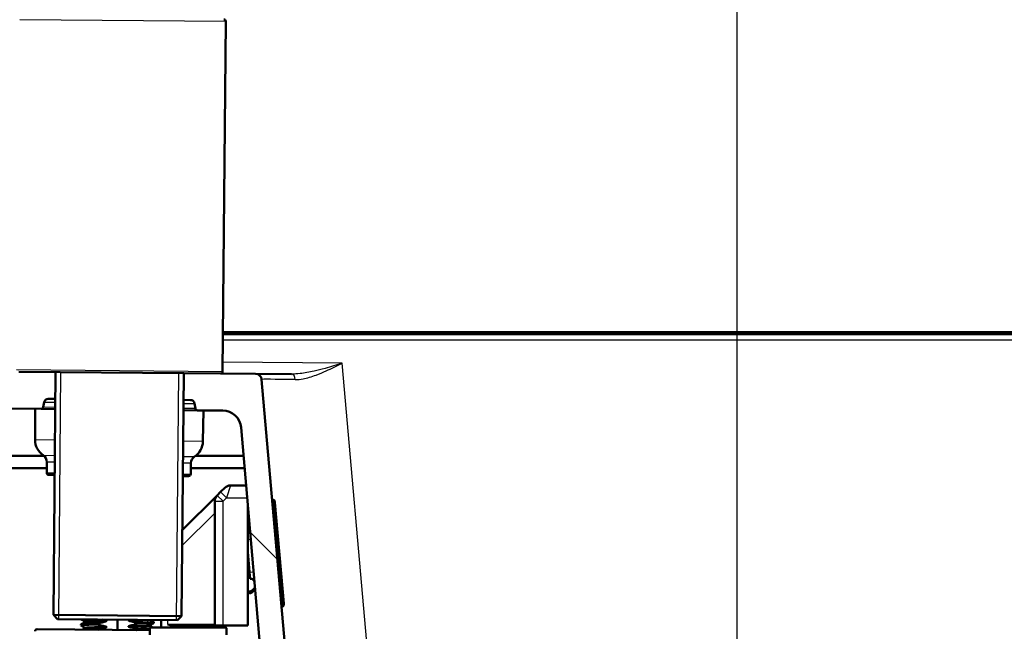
# Model space of a CAD drawing. Header units: millimetres. Extents: x 100 to 2000, y 93 to 2870.
# Tile 28 of 32: x 476 to 715, y 1689 to 1837. Entities that reach past the tile are written whole.
import ezdxf

# ---------------------------------------------------------------- set-up
doc = ezdxf.new("R2010")
doc.units = ezdxf.units.MM
doc.header["$LTSCALE"] = 10
for name, color, linetype, lineweight in [('Dimensions(ISO)', 7, 'Continuous', 25), ('Hatch', 7, 'Continuous', 9), ('Threads(ISO)', 7, 'Continuous', 25), ('Visible Edges(ISO)', 7, 'Continuous', 50), ('Visible Tangent Edges(ISO)', 7, 'Continuous', 25)]:
    doc.layers.add(name, color=color, linetype=linetype, lineweight=lineweight)
doc.styles.add('Text_3.5mm', font='arial.ttf', dxfattribs={"width": 0.9})
doc.dimstyles.new('KS-STANDARD', dxfattribs={"dimscale": 10, "dimtxt": 3.5, "dimasz": 2.5, "dimexe": 3.175, "dimexo": 0, "dimgap": 0.8, "dimtad": 1, "dimdec": 1, "dimrnd": 1e-08, "dimtxsty": 'Text_3.5mm', "dimcen": 0.09, "dimdle": 10, "dimclrd": 7, "dimclre": 7, "dimclrt": 7, "dimadec": 0, "dimazin": 2, "dimtfac": 0.714286, "dimtdec": 4, "dimtmove": 0, "dimatfit": 3, "dimfxl": 0, "dimtolj": 1, "dimlwd": 25, "dimlwe": 25, "dimarcsym": 0})

# ---------------------------------------------------------------- blocks, each defined once
blk = doc.blocks.new('*D6')
at = {"layer": 'Defpoints', "color": 0, "linetype": 'Continuous'}
for p in [(399.03, 2169.62), (399.03, 1761.49), (999.03, 1761.49)]:
    blk.add_point(p, dxfattribs=at)
at = {"layer": 'Dimensions(ISO)', "color": 7, "linetype": 'Continuous', "lineweight": 25}
for p, q in [((399.03, 1761.49), (399.03, 2201.37)), ((999.03, 1761.49), (999.03, 2201.37)), ((974.03, 2169.62), (424.03, 2169.62))]:
    blk.add_line(p, q, dxfattribs=at)
at = {"layer": 'Dimensions(ISO)', "color": 7, "linetype": 'Continuous'}
for points in [[(424.03, 2173.79), (424.03, 2165.46), (399.03, 2169.62)], [(974.03, 2173.79), (974.03, 2165.46), (999.03, 2169.62)]]:
    blk.add_solid(points, dxfattribs=at)
at = {"layer": 'Dimensions(ISO)', "color": 7, "linetype": 'Continuous', "lineweight": 25, "insert": (664.19, 2195.49), "char_height": 35, "attachment_point": 4, "style": 'Text_3.5mm'}
blk.add_mtext('\\A1;600', dxfattribs=at)
blk = doc.blocks.new('*D7')
at = {"layer": 'Defpoints', "color": 0, "linetype": 'Continuous'}
for p in [(999.03, 1731.49), (1088.65, 1731.49), (652.26, 1451.8)]:
    blk.add_point(p, dxfattribs=at)
at = {"layer": 'Dimensions(ISO)', "color": 7, "linetype": 'Continuous', "lineweight": 25}
for p, q in [((999.03, 1731.49), (1120.4, 1731.49)), ((1088.65, 1476.8), (1088.65, 1706.49)), ((652.26, 1451.8), (1120.4, 1451.8))]:
    blk.add_line(p, q, dxfattribs=at)
at = {"layer": 'Dimensions(ISO)', "color": 7, "linetype": 'Continuous'}
for points in [[(1084.48, 1706.49), (1092.81, 1706.49), (1088.65, 1731.49)], [(1084.48, 1476.8), (1092.81, 1476.8), (1088.65, 1451.8)]]:
    blk.add_solid(points, dxfattribs=at)
at = {"layer": 'Dimensions(ISO)', "color": 7, "linetype": 'Continuous', "lineweight": 25, "insert": (1062.78, 1567.54), "char_height": 35, "attachment_point": 4, "rotation": 90, "style": 'Text_3.5mm'}
blk.add_mtext('\\A1;280', dxfattribs=at)
blk = doc.blocks.new('*D11')
at = {"layer": 'Defpoints', "color": 0, "linetype": 'Continuous'}
for p in [(650.43, 2053.77), (399.03, 1761.49), (650.43, 1557.9)]:
    blk.add_point(p, dxfattribs=at)
at = {"layer": 'Dimensions(ISO)', "color": 7, "linetype": 'Continuous', "lineweight": 25}
for p, q in [((399.03, 1761.49), (399.03, 2085.52)), ((650.43, 1557.9), (650.43, 2085.52)), ((424.03, 2053.77), (625.43, 2053.77))]:
    blk.add_line(p, q, dxfattribs=at)
at = {"layer": 'Dimensions(ISO)', "color": 7, "linetype": 'Continuous'}
for points in [[(424.03, 2057.94), (424.03, 2049.61), (399.03, 2053.77)], [(625.43, 2057.94), (625.43, 2049.61), (650.43, 2053.77)]]:
    blk.add_solid(points, dxfattribs=at)
at = {"layer": 'Dimensions(ISO)', "color": 7, "linetype": 'Continuous', "lineweight": 25, "insert": (493.2, 2079.64), "char_height": 35, "attachment_point": 4, "style": 'Text_3.5mm'}
blk.add_mtext('\\A1;251', dxfattribs=at)

msp = doc.modelspace()

# ---------------------------------------------------------------- hatches: boundary and pattern name
at = {"layer": 'Hatch'}
h = msp.add_hatch(dxfattribs=at)
h.set_pattern_fill('ANSI31', color=256, scale=254, angle=90, style=0)
h.set_pattern_definition([(135, (0, 0), (-22.45064, -22.45064), [])])
edge = h.paths.add_edge_path()
edge.add_line((590.43, 1545.3), (605.76, 1545.3))
edge.add_line((605.76, 1545.3), (605.62, 1547.24))
edge.add_ellipse((605.32, 1546.08), major_axis=(1.2, -0.04), ratio=1, start_angle=77.607, end_angle=90)
edge.add_line((605.36, 1547.28), (593.4, 1547.7))
edge.add_ellipse((593.41, 1547.8), major_axis=(-0.0999, 0.0035), ratio=1, start_angle=0, end_angle=90, ccw=False)
edge.add_line((593.31, 1547.8), (593.32, 1548.2))
edge.add_ellipse((593.42, 1548.2), major_axis=(0.0035, 0.0999), ratio=1, start_angle=2, end_angle=90, ccw=False)
edge.add_line((593.42, 1548.3), (605.55, 1548.3))
edge.add_line((605.55, 1548.3), (605.48, 1549.3))
edge.add_ellipse((604.48, 1549.23), major_axis=(-0.07, 0.998), ratio=1, start_angle=270, end_angle=341)
edge.add_line((604.74, 1550.2), (594.69, 1552.89))
edge.add_ellipse((594.95, 1553.86), major_axis=(-0.966, 0.259), ratio=1, start_angle=54.5, end_angle=90, ccw=False)
edge.add_line((594.18, 1553.22), (592.51, 1555.24))
edge.add_ellipse((593.29, 1555.88), major_axis=(-0.636, 0.772), ratio=1, start_angle=54.5, end_angle=90, ccw=False)
edge.add_line((592.29, 1555.81), (592.14, 1557.9))
edge.add_ellipse((588.65, 1557.66), major_axis=(-0.24, 3.49), ratio=1, start_angle=270, end_angle=353)
edge.add_line((588.83, 1561.15), (564.36, 1562.44))
edge.add_spline(control_points=[(564.36, 1562.44), (562.73, 1562.52), (561.12, 1562.87), (558.08, 1564.08), (556.67, 1564.93), (553.94, 1567.25), (552.71, 1568.8), (550.92, 1572.27), (550.37, 1574.16), (550.2, 1576.11)], knot_values=[-2.152597, -2.152597, -2.152597, -2.152597, -1.662265, -1.662265, -1.171933, -1.171933, -0.585967, -0.585967, 0, 0, 0, 0], degree=3, periodic=0)
edge.add_line((550.2, 1576.11), (534.99, 1750.02))
edge.add_ellipse((533.49, 1749.89), major_axis=(-0.13, 1.49), ratio=1, start_angle=270, end_angle=354.5)
edge.add_line((533.5, 1751.39), (525.02, 1751.46))
edge.add_line((525.02, 1751.46), (516.07, 1751.54))
edge.add_line((516.07, 1751.54), (516.01, 1745.04))
edge.add_line((516.01, 1745.04), (517.72, 1745.02))
edge.add_ellipse((517.72, 1744.02), major_axis=(1, -0.009), ratio=1, start_angle=10, end_angle=90, ccw=False)
edge.add_line((518.7, 1744.19), (518.91, 1742.93))
edge.add_ellipse((519.41, 1743.01), major_axis=(0.083, -0.493), ratio=1, start_angle=270, end_angle=350)
edge.add_line((519.4, 1742.51), (525.54, 1742.45))
edge.add_ellipse((525.5, 1737.95), major_axis=(4.5, -0.04), ratio=1, start_angle=5.5, end_angle=90, ccw=False)
edge.add_line((529.98, 1738.35), (544.56, 1571.7))
edge.add_spline(control_points=[(544.56, 1571.7), (544.75, 1569.53), (545.3, 1567.41), (547.05, 1563.41), (548.24, 1561.57), (551.47, 1558.04), (553.58, 1556.48), (558.29, 1554.25), (560.84, 1553.61), (563.44, 1553.47)], knot_values=[-2.870129, -2.870129, -2.870129, -2.870129, -2.216354, -2.216354, -1.562578, -1.562578, -0.781289, -0.781289, 0, 0, 0, 0], degree=3, periodic=0)
edge.add_line((563.44, 1553.47), (577.94, 1552.71))
edge.add_ellipse((577.42, 1542.73), major_axis=(9.99, -0.52), ratio=1, start_angle=37.8602, end_angle=90, ccw=False)
edge.add_ellipse((593.83, 1554.16), major_axis=(5.72, -8.21), ratio=1, start_angle=270, end_angle=302.2923)
edge.add_ellipse((590.43, 1544.8), major_axis=(0.143, 0.479), ratio=1, start_angle=16.5598, end_angle=90, ccw=False)
edge = h.paths.add_edge_path()
edge.add_line((476.02, 1751.89), (467.54, 1751.96))
edge.add_ellipse((467.56, 1754.96), major_axis=(-3, 0.03), ratio=1, start_angle=5.5, end_angle=90, ccw=False)
edge.add_line((464.58, 1754.7), (464.15, 1759.62))
edge.add_ellipse((462.65, 1759.49), major_axis=(-0.13, 1.49), ratio=1, start_angle=270, end_angle=355)
edge.add_line((462.65, 1760.99), (447.53, 1760.99))
edge.add_line((447.53, 1760.99), (447.53, 1754.99))
edge.add_line((447.53, 1754.99), (449.03, 1754.99))
edge.add_line((449.03, 1754.99), (453.03, 1754.99))
edge.add_ellipse((453.03, 1753.99), major_axis=(1, 0), ratio=1, start_angle=0, end_angle=90, ccw=False)
edge.add_line((454.03, 1753.99), (454.03, 1744.04))
edge.add_line((454.03, 1744.04), (455.85, 1737.22))
edge.add_ellipse((458.75, 1737.99), major_axis=(0.78, -2.9), ratio=1, start_angle=270, end_angle=345)
edge.add_line((458.75, 1734.99), (460.9, 1734.99))
edge.add_ellipse((460.9, 1737.99), major_axis=(3, 0), ratio=1, start_angle=270, end_angle=345.7615)
edge.add_line((463.81, 1737.25), (464.49, 1739.94))
edge.add_ellipse((468.36, 1738.95), major_axis=(0.98, 3.88), ratio=1, start_angle=13.7385, end_angle=90, ccw=False)
edge.add_line((468.4, 1742.95), (481.48, 1742.84))
edge.add_ellipse((481.49, 1743.34), major_axis=(0.5, -0.004), ratio=1, start_angle=270, end_angle=350)
edge.add_line((481.98, 1743.25), (482.21, 1744.51))
edge.add_ellipse((483.2, 1744.32), major_axis=(0.182, 0.983), ratio=1, start_angle=10, end_angle=90, ccw=False)
edge.add_line((483.2, 1745.32), (484.92, 1745.31))
edge.add_line((484.92, 1745.31), (484.98, 1751.81))
edge.add_line((484.98, 1751.81), (476.02, 1751.89))
edge = h.paths.add_edge_path()
edge.add_line((705.46, 1545.3), (710.43, 1545.3))
edge.add_ellipse((710.43, 1544.8), major_axis=(0.5, 0), ratio=1, start_angle=16.5598, end_angle=90, ccw=False)
edge.add_ellipse((707.02, 1554.16), major_axis=(9.22, 3.88), ratio=1, start_angle=270, end_angle=302.2923)
edge.add_ellipse((723.43, 1542.73), major_axis=(5.72, 8.21), ratio=1, start_angle=37.8602, end_angle=90, ccw=False)
edge.add_line((722.91, 1552.71), (905.38, 1562.28))
edge.add_spline(control_points=[(905.38, 1562.28), (907.56, 1562.39), (909.7, 1562.86), (913.75, 1564.47), (915.63, 1565.6), (919.27, 1568.7), (920.91, 1570.76), (923.3, 1575.38), (924.03, 1577.91), (924.26, 1580.5)], knot_values=[-2.870129, -2.870129, -2.870129, -2.870129, -2.216354, -2.216354, -1.562578, -1.562578, -0.781289, -0.781289, 0, 0, 0, 0], degree=3, periodic=0)
edge.add_line((924.26, 1580.5), (935.37, 1707.52))
edge.add_ellipse((1034.99, 1698.81), major_axis=(8.72, 99.62), ratio=1, start_angle=77, end_angle=90, ccw=False)
edge.add_line((939.88, 1729.71), (941.44, 1734.49))
edge.add_ellipse((922.42, 1740.67), major_axis=(6.18, 19.02), ratio=1, start_angle=270, end_angle=273)
edge.add_line((941.74, 1735.5), (944.03, 1744.04))
edge.add_line((944.03, 1744.04), (944.03, 1753.99))
edge.add_ellipse((945.03, 1753.99), major_axis=(0, 1), ratio=1, start_angle=0, end_angle=90, ccw=False)
edge.add_line((945.03, 1754.99), (949.03, 1754.99))
edge.add_line((949.03, 1754.99), (950.53, 1754.99))
edge.add_line((950.53, 1754.99), (950.53, 1760.99))
edge.add_line((950.53, 1760.99), (935.4, 1760.99))
edge.add_ellipse((935.4, 1759.49), major_axis=(-1.5, 0), ratio=1, start_angle=270, end_angle=355)
edge.add_line((933.91, 1759.62), (918.62, 1584.91))
edge.add_spline(control_points=[(918.62, 1584.91), (918.48, 1583.28), (918.07, 1581.69), (916.76, 1578.7), (915.86, 1577.32), (913.44, 1574.67), (911.86, 1573.49), (908.32, 1571.82), (906.41, 1571.34), (904.46, 1571.24)], knot_values=[-2.152597, -2.152597, -2.152597, -2.152597, -1.662265, -1.662265, -1.171933, -1.171933, -0.585967, -0.585967, 0, 0, 0, 0], degree=3, periodic=0)
edge.add_line((904.46, 1571.24), (712.02, 1561.15))
edge.add_ellipse((712.2, 1557.66), major_axis=(-3.5, -0.18), ratio=1, start_angle=270, end_angle=353)
edge.add_line((708.71, 1557.9), (708.56, 1555.81))
edge.add_ellipse((707.57, 1555.88), major_axis=(-0.07, -0.998), ratio=1, start_angle=54.5, end_angle=90, ccw=False)
edge.add_line((708.34, 1555.24), (706.67, 1553.22))
edge.add_ellipse((705.9, 1553.86), major_axis=(-0.636, -0.772), ratio=1, start_angle=54.5, end_angle=90, ccw=False)
edge.add_line((706.16, 1552.89), (696.11, 1550.2))
edge.add_ellipse((696.37, 1549.23), major_axis=(-0.966, -0.259), ratio=1, start_angle=270, end_angle=341)
edge.add_line((695.38, 1549.3), (695.31, 1548.3))
edge.add_line((695.31, 1548.3), (707.43, 1548.3))
edge.add_ellipse((707.43, 1548.2), major_axis=(0.1, 0), ratio=1, start_angle=2, end_angle=90, ccw=False)
edge.add_line((707.53, 1548.2), (707.54, 1547.8))
edge.add_ellipse((707.44, 1547.8), major_axis=(0.0035, -0.0999), ratio=1, start_angle=0, end_angle=90, ccw=False)
edge.add_line((707.45, 1547.7), (695.49, 1547.28))
edge.add_ellipse((695.53, 1546.08), major_axis=(1.16, 0.3), ratio=1, start_angle=77.607, end_angle=90)
edge.add_line((695.23, 1547.24), (695.1, 1545.3))
edge.add_line((695.1, 1545.3), (705.46, 1545.3))

# ---------------------------------------------------------------- linework, layer by layer
at = {"layer": 'Threads(ISO)'}
for p, q in [((486.19, 1751.8), (485.66, 1691.8)), ((514.33, 1691.55), (514.86, 1751.55))]:
    msp.add_line(p, q, dxfattribs=at)
at = {"layer": 'Visible Edges(ISO)'}
for p, q in [((525.52, 1751.96), (526.27, 1836.95)), ((525.61, 1761.49), (935.53, 1761.49)), ((913.98, 1760.99), (525.6, 1760.99)), ((516.07, 1751.54), (476.02, 1751.89)), ((484.98, 1751.81), (484.46, 1692.81)), ((516.07, 1751.54), (515.55, 1692.54)), ((525.02, 1751.46), (516.07, 1751.54)), ((533.5, 1751.39), (525.02, 1751.46)), ((542.27, 1751.31), (533.5, 1751.39)), ((550.2, 1576.11), (534.99, 1750.02)), ((481.98, 1743.25), (482.21, 1744.51)), ((483.2, 1745.32), (484.92, 1745.31)), ((516.01, 1745.04), (517.72, 1745.02)), ((468.4, 1742.95), (481.48, 1742.84)), ((480.01, 1735.31), (480.01, 1742.85)), ((481.48, 1742.84), (484.9, 1742.81)), ((515.99, 1742.54), (519.4, 1742.51)), ((518.7, 1744.19), (518.91, 1742.93)), ((519.4, 1742.51), (525.54, 1742.45)), ((520.74, 1734.96), (520.87, 1742.5)), ((529.98, 1738.35), (544.56, 1571.7)), ((482.11, 1731.49), (465.03, 1731.49)), ((530.58, 1731.49), (519.01, 1731.49)), ((418.03, 1728.49), (482.84, 1728.49)), ((482.84, 1727.32), (482.84, 1729.95)), ((517.77, 1727.02), (517.82, 1729.64)), ((517.8, 1728.49), (530.85, 1728.49)), ((484.76, 1726.81), (483.34, 1726.82)), ((517.27, 1726.53), (515.85, 1726.54)), ((525.04, 1722.69), (526.04, 1723.69)), ((527.45, 1724.27), (531.22, 1724.27)), ((524.21, 1721.86), (515.73, 1713.38)), ((525.04, 1722.69), (524.21, 1721.86)), ((537.89, 1720.78), (537.55, 1720.75)), ((538.11, 1720.46), (537.99, 1720.72)), ((523.62, 1720.44), (523.62, 1690.27)), ((531.62, 1690.27), (531.62, 1719.62)), ((538.2, 1720.12), (538.84, 1712.83)), ((539.71, 1702.87), (538.84, 1712.83)), ((532.05, 1703.2), (531.62, 1708.15)), ((532.05, 1703.2), (532.19, 1701.61)), ((539.71, 1702.87), (540.35, 1695.57)), ((531.62, 1698.7), (532.07, 1698.53)), ((531.92, 1698.16), (531.62, 1698.27)), ((532.37, 1698.58), (532.82, 1698.95)), ((533.07, 1698.65), (532.63, 1698.27)), ((540.16, 1694.87), (539.81, 1694.84)), ((540.25, 1694.95), (540.32, 1695.22)), ((484.46, 1692.81), (515.55, 1692.54)), ((485.45, 1691.8), (484.46, 1692.81)), ((514.54, 1691.55), (515.55, 1692.54)), ((514.54, 1691.55), (485.45, 1691.8)), ((491.12, 1690.3), (491.12, 1690.5)), ((492.04, 1689.64), (492.04, 1689.64)), ((492.05, 1691.14), (492.05, 1691.14)), ((495.19, 1690.5), (495.2, 1690.7)), ((497.31, 1689.88), (497.31, 1689.89)), ((497.32, 1691.39), (497.32, 1691.39)), ((499.98, 1689.18), (500, 1691.68)), ((502.66, 1690), (502.66, 1690)), ((502.67, 1691.5), (502.67, 1691.5)), ((504.78, 1690.89), (504.78, 1690.69)), ((507.82, 1689.57), (507.82, 1687.97)), ((507.93, 1690.25), (507.93, 1690.25)), ((508.02, 1689.77), (526.22, 1689.77)), ((508.86, 1690.89), (508.86, 1691.09)), ((510.62, 1691.58), (510.62, 1689.77)), ((513.42, 1690.27), (523.62, 1690.27)), ((525.62, 1690.27), (523.62, 1690.27)), ((524.62, 1689.77), (524.62, 1690.27)), ((531.62, 1690.27), (525.62, 1690.27)), ((526.42, 1689.57), (526.42, 1687.97)), ((480.49, 1689.35), (507.82, 1689.11)), ((504.77, 1689.39), (504.77, 1689.19))]:
    msp.add_line(p, q, dxfattribs=at)
for centre, radius, start, end in [((525.77, 1836.96), 0.5, 359.5, 89.5), ((525.02, 1751.96), 0.5, 269.5, 359.5), ((533.49, 1749.89), 1.5, 5, 89.5), ((483.2, 1744.32), 1, 89.5, 169.5), ((517.72, 1744.02), 1, 9.5, 89.5), ((481.49, 1743.34), 0.5, 269.5, 349.5), ((519.41, 1743.01), 0.5, 189.5, 269.5), ((525.5, 1737.95), 4.5, 5, 89.5), ((484.51, 1735.31), 4.5, 180, 235.6045), ((516.24, 1735.04), 4.5, 303.3955, 359), ((480.84, 1729.95), 2, 0, 55.6045), ((519.82, 1729.61), 2, 123.3955, 179), ((483.34, 1727.32), 0.5, 180, 269.5), ((517.27, 1727.03), 0.5, 269.5, 359), ((527.45, 1722.27), 2, 90, 135), ((525.62, 1720.44), 2, 135, 180), ((537.9, 1720.68), 0.1, 25, 95), ((537.21, 1720.04), 1, 5, 25), ((531.92, 1716.44), 0.7, 244.6706, 273.3091), ((531.92, 1716.44), 1.1, 254.2018, 273.924), ((531.13, 1713.76), 1, 299.386, 5), ((532.28, 1700.61), 1, 5, 95), ((533.52, 1698.11), 1.1, 96.076, 129.992), ((532.18, 1698.81), 0.7, 248.4349, 309.992), ((532.18, 1698.81), 0.3, 248.4349, 309.992), ((533.52, 1698.11), 0.7, 96.6909, 129.992), ((540.15, 1694.97), 0.1, 275, 345), ((539.36, 1695.48), 1, 345, 5), ((508.02, 1689.57), 0.2, 90, 180), ((526.22, 1689.57), 0.2, 0, 90), ((480.49, 1688.85), 0.5, 89.5, 180.5)]:
    msp.add_arc(centre, radius, start, end, dxfattribs=at)
for points, knots in [([(491.13, 1690.29), (491.06, 1690.33), (491.51, 1690.38), (492.45, 1690.42), (493.14, 1690.45), (494.09, 1690.47), (495.19, 1690.5)], [114.621496, 114.621496, 114.621496, 114.621496, 115.222105, 115.222105, 115.222105, 115.667648, 115.667648, 115.667648, 115.667648]), ([(491.13, 1690.5), (491.13, 1690.54), (491.59, 1690.58), (492.45, 1690.62), (493.14, 1690.65), (494.09, 1690.67), (495.2, 1690.7)], [114.6681319, 114.6681319, 114.6681319, 114.6681319, 115.2221052, 115.2221052, 115.2221052, 115.6676482, 115.6676482, 115.6676482, 115.6676482]), ([(492.04, 1689.64), (492.04, 1689.67), (492.03, 1689.7), (492.01, 1689.75), (491.99, 1689.77), (491.97, 1689.79), (491.96, 1689.8), (491.95, 1689.8)], [0, 0, 0, 0, 0.0158355, 0.0158355, 0.02993581, 0.02993581, 0.0461651, 0.0461651, 0.0461651, 0.0461651]), ([(491.95, 1689.48), (491.96, 1689.48), (491.97, 1689.49), (492, 1689.52), (492.01, 1689.53), (492.03, 1689.58), (492.04, 1689.61), (492.04, 1689.64)], [0, 0, 0, 0, 0.01863776, 0.01863776, 0.0319727, 0.0319727, 0.0461709, 0.0461709, 0.0461709, 0.0461709]), ([(492.05, 1691.14), (492.05, 1691.17), (492.04, 1691.21), (492.02, 1691.25), (492.01, 1691.27), (491.98, 1691.29), (491.97, 1691.3), (491.96, 1691.3)], [0, 0, 0, 0, 0.0158355, 0.0158355, 0.02993581, 0.02993581, 0.0461651, 0.0461651, 0.0461651, 0.0461651]), ([(491.96, 1690.98), (491.97, 1690.98), (491.98, 1690.99), (492.01, 1691.02), (492.02, 1691.03), (492.04, 1691.08), (492.05, 1691.11), (492.05, 1691.14)], [0, 0, 0, 0, 0.01863776, 0.01863776, 0.0319727, 0.0319727, 0.0461709, 0.0461709, 0.0461709, 0.0461709]), ([(497.02, 1690.05), (496.68, 1690.12), (496.35, 1690.19), (495.74, 1690.34), (495.47, 1690.42), (495.19, 1690.5)], [-0.1881183, -0.1881183, -0.1881183, -0.1881183, -0.0857024, -0.0857024, 0, 0, 0, 0]), ([(495.2, 1690.7), (495.47, 1690.79), (495.75, 1690.87), (496.36, 1691.04), (496.69, 1691.13), (497.03, 1691.21)], [-0.1904609, -0.1904609, -0.1904609, -0.1904609, -0.1036427, -0.1036427, 0, 0, 0, 0]), ([(495.24, 1689.22), (495.5, 1689.3), (495.75, 1689.38), (496.35, 1689.54), (496.68, 1689.63), (497.02, 1689.71)], [-0.1843537, -0.1843537, -0.1843537, -0.1843537, -0.1036427, -0.1036427, 0, 0, 0, 0]), ([(497.31, 1689.89), (497.31, 1689.89), (497.31, 1689.9), (497.3, 1689.92), (497.3, 1689.93), (497.27, 1689.96), (497.25, 1689.97), (497.18, 1690.01), (497.1, 1690.04), (497.02, 1690.05)], [-0.0444678, -0.0444678, -0.0444678, -0.0444678, -0.04059224, -0.04059224, -0.03631795, -0.03631795, -0.02566869, -0.02566869, 0, 0, 0, 0]), ([(497.02, 1689.71), (497.1, 1689.72), (497.17, 1689.75), (497.24, 1689.79), (497.26, 1689.81), (497.29, 1689.83), (497.3, 1689.84), (497.3, 1689.86), (497.31, 1689.86), (497.31, 1689.87), (497.31, 1689.87), (497.31, 1689.88), (497.31, 1689.88), (497.31, 1689.88), (497.31, 1689.88), (497.31, 1689.88), (497.31, 1689.88), (497.31, 1689.88), (497.31, 1689.88), (497.31, 1689.88), (497.31, 1689.88), (497.31, 1689.88), (497.31, 1689.88), (497.31, 1689.88)], [-0.03196539, -0.03196539, -0.03196539, -0.03196539, -0.01402893, -0.01402893, -0.00689691, -0.00689691, -0.00319017, -0.00319017, -0.00155369, -0.00155369, -0.0007707, -0.0007707, -0.00038441, -0.00038441, -0.00019204, -0.00019204, -0.00009599, -0.00009599, -0.00004799, -0.00004799, -0.00002399, -0.00002399, 0, 0, 0, 0]), ([(497.32, 1691.39), (497.32, 1691.4), (497.32, 1691.4), (497.31, 1691.42), (497.31, 1691.43), (497.29, 1691.46), (497.26, 1691.47), (497.19, 1691.51), (497.12, 1691.54), (497.03, 1691.55)], [-0.0444678, -0.0444678, -0.0444678, -0.0444678, -0.04059224, -0.04059224, -0.03631795, -0.03631795, -0.02566869, -0.02566869, 0, 0, 0, 0]), ([(497.03, 1691.21), (497.11, 1691.22), (497.18, 1691.25), (497.26, 1691.29), (497.28, 1691.31), (497.3, 1691.33), (497.31, 1691.34), (497.32, 1691.36), (497.32, 1691.36), (497.32, 1691.37), (497.32, 1691.38), (497.32, 1691.38), (497.32, 1691.38), (497.32, 1691.38), (497.32, 1691.38), (497.32, 1691.38), (497.32, 1691.38), (497.32, 1691.38), (497.32, 1691.38), (497.32, 1691.38), (497.32, 1691.38), (497.32, 1691.39), (497.32, 1691.39), (497.32, 1691.39)], [-0.03196536, -0.03196536, -0.03196536, -0.03196536, -0.01402892, -0.01402892, -0.00689691, -0.00689691, -0.00319017, -0.00319017, -0.00155368, -0.00155368, -0.0007707, -0.0007707, -0.00038441, -0.00038441, -0.00019204, -0.00019204, -0.00009599, -0.00009599, -0.00004799, -0.00004799, -0.00002399, -0.00002399, 0, 0, 0, 0]), ([(502.95, 1690.18), (502.9, 1690.17), (502.85, 1690.16), (502.76, 1690.12), (502.73, 1690.1), (502.69, 1690.07), (502.68, 1690.06), (502.67, 1690.04), (502.66, 1690.03), (502.66, 1690.02), (502.66, 1690.02), (502.66, 1690.01), (502.66, 1690.01), (502.66, 1690)], [-0.03004619, -0.03004619, -0.03004619, -0.03004619, -0.01888624, -0.01888624, -0.00958466, -0.00958466, -0.00468334, -0.00468334, -0.00214385, -0.00214385, -0.00087475, -0.00087475, 0, 0, 0, 0]), ([(502.66, 1690), (502.66, 1689.99), (502.66, 1689.98), (502.66, 1689.97), (502.67, 1689.96), (502.69, 1689.93), (502.71, 1689.92), (502.79, 1689.87), (502.86, 1689.85), (502.94, 1689.83)], [-0.0444678, -0.0444678, -0.0444678, -0.0444678, -0.04059224, -0.04059224, -0.03631795, -0.03631795, -0.02566869, -0.02566869, 0, 0, 0, 0]), ([(502.85, 1691.65), (502.83, 1691.64), (502.82, 1691.64), (502.77, 1691.62), (502.74, 1691.6), (502.7, 1691.57), (502.69, 1691.56), (502.68, 1691.54), (502.67, 1691.53), (502.67, 1691.52), (502.67, 1691.52), (502.67, 1691.51), (502.67, 1691.51), (502.67, 1691.51), (502.67, 1691.51), (502.67, 1691.5)], [-0.02396898, -0.02396898, -0.02396898, -0.02396898, -0.01911412, -0.01911412, -0.00913879, -0.00913879, -0.0044396, -0.0044396, -0.00210429, -0.00210429, -0.00099685, -0.00099685, -0.00041119, -0.00041119, 0, 0, 0, 0]), ([(502.67, 1691.5), (502.67, 1691.49), (502.67, 1691.49), (502.68, 1691.47), (502.68, 1691.46), (502.7, 1691.43), (502.73, 1691.42), (502.8, 1691.37), (502.87, 1691.35), (502.96, 1691.34)], [-0.0444678, -0.0444678, -0.0444678, -0.0444678, -0.04059224, -0.04059224, -0.03631795, -0.03631795, -0.02566869, -0.02566869, 0, 0, 0, 0]), ([(502.94, 1689.83), (503.28, 1689.77), (503.61, 1689.7), (504.22, 1689.54), (504.5, 1689.47), (504.77, 1689.39)], [-0.1881183, -0.1881183, -0.1881183, -0.1881183, -0.0857024, -0.0857024, 0, 0, 0, 0]), ([(504.78, 1690.69), (504.51, 1690.6), (504.23, 1690.52), (503.62, 1690.34), (503.28, 1690.26), (502.95, 1690.18)], [-0.1904609, -0.1904609, -0.1904609, -0.1904609, -0.1036427, -0.1036427, 0, 0, 0, 0]), ([(502.96, 1691.34), (503.29, 1691.27), (503.63, 1691.2), (504.24, 1691.04), (504.51, 1690.97), (504.78, 1690.89)], [-0.1881183, -0.1881183, -0.1881183, -0.1881183, -0.0857024, -0.0857024, 0, 0, 0, 0]), ([(504.78, 1690.89), (506.71, 1690.93), (508.13, 1690.98), (508.64, 1691.04), (508.81, 1691.06), (508.88, 1691.08), (508.84, 1691.1)], [116.810208, 116.810208, 116.810208, 116.810208, 117.585733, 117.585733, 117.585733, 117.85636, 117.85636, 117.85636, 117.85636]), ([(504.78, 1690.69), (506.71, 1690.73), (508.13, 1690.78), (508.64, 1690.84), (508.78, 1690.86), (508.85, 1690.87), (508.85, 1690.89)], [116.8102082, 116.8102082, 116.8102082, 116.8102082, 117.5857334, 117.5857334, 117.5857334, 117.8097245, 117.8097245, 117.8097245, 117.8097245]), ([(508.02, 1690.41), (508.01, 1690.41), (508, 1690.4), (507.97, 1690.37), (507.96, 1690.35), (507.93, 1690.31), (507.93, 1690.28), (507.93, 1690.25)], [0, 0, 0, 0, 0.01863776, 0.01863776, 0.0319727, 0.0319727, 0.0461709, 0.0461709, 0.0461709, 0.0461709]), ([(507.93, 1690.25), (507.93, 1690.22), (507.93, 1690.18), (507.96, 1690.14), (507.97, 1690.12), (508, 1690.1), (508.01, 1690.09), (508.01, 1690.09)], [0, 0, 0, 0, 0.0158355, 0.0158355, 0.02993581, 0.02993581, 0.0461651, 0.0461651, 0.0461651, 0.0461651])]:
    msp.add_open_spline(points, degree=3, knots=knots, dxfattribs=at)
for points in [[(491.13, 1690.51), (491.41, 1690.66), (491.68, 1690.82), (491.96, 1690.98)], [(491.95, 1689.8), (491.68, 1689.96), (491.4, 1690.12), (491.13, 1690.29)], [(491.96, 1691.3), (491.71, 1691.45), (491.45, 1691.6), (491.2, 1691.75)], [(491.55, 1689.25), (491.68, 1689.33), (491.81, 1689.4), (491.95, 1689.48)], [(497.03, 1691.55), (496.79, 1691.6), (496.55, 1691.65), (496.31, 1691.71)], [(504.77, 1689.39), (506.05, 1689.42), (507.1, 1689.45), (507.82, 1689.48)], [(508, 1691.61), (508.01, 1691.6), (508.02, 1691.59), (508.03, 1691.59)], [(508.01, 1690.09), (508.19, 1689.98), (508.37, 1689.88), (508.55, 1689.77)], [(508.85, 1690.88), (508.57, 1690.72), (508.29, 1690.57), (508.02, 1690.41)], [(508.03, 1691.59), (508.3, 1691.43), (508.58, 1691.26), (508.85, 1691.1)], [(513.42, 1690.27), (513.01, 1690.27), (512.57, 1690.38), (512.25, 1690.47)], [(504.77, 1689.19), (504.71, 1689.17), (504.66, 1689.15), (504.6, 1689.14)], [(504.77, 1689.19), (506.05, 1689.22), (507.1, 1689.25), (507.82, 1689.28)]]:
    msp.add_open_spline(points, degree=3, dxfattribs=at)
at = {"layer": 'Visible Tangent Edges(ISO)'}
for p, q in [((526.27, 1836.95), (476.27, 1837.39)), ((525.59, 1759.62), (913.98, 1759.62)), ((554.57, 1753.94), (525.54, 1754.19)), ((475.53, 1752.39), (525.52, 1751.96)), ((568.96, 1589.46), (554.57, 1753.94)), ((482.21, 1744.51), (484.91, 1744.48)), ((484.9, 1743.22), (481.98, 1743.25)), ((518.91, 1742.93), (515.99, 1742.95)), ((516, 1744.21), (518.7, 1744.19)), ((484.83, 1735.27), (480.01, 1735.31)), ((520.74, 1734.96), (515.92, 1735)), ((481.97, 1731.6), (484.8, 1731.57)), ((515.89, 1731.3), (518.72, 1731.28)), ((484.78, 1729.93), (482.84, 1729.95)), ((517.82, 1729.64), (515.88, 1729.66)), ((482.84, 1727.32), (484.76, 1727.31)), ((515.85, 1727.03), (517.77, 1727.02)), ((527.45, 1724.27), (526.45, 1721.27)), ((524.21, 1721.86), (525.62, 1720.44)), ((526.45, 1721.27), (525.04, 1722.69)), ((525.62, 1720.44), (526.45, 1721.27)), ((526.45, 1721.27), (531.48, 1721.27)), ((538.59, 1712.81), (537.89, 1720.78)), ((537.99, 1720.72), (538.68, 1712.81)), ((523.62, 1720.44), (525.62, 1720.44)), ((525.62, 1690.27), (525.62, 1720.44)), ((538.78, 1712.82), (538.11, 1720.46)), ((515.7, 1709.65), (523.62, 1717.57)), ((531.62, 1711.19), (532.35, 1711.26)), ((538.59, 1712.81), (538.24, 1712.78)), ((538.68, 1712.81), (538.59, 1712.81)), ((538.59, 1712.81), (539.46, 1702.84)), ((538.68, 1712.81), (538.78, 1712.82)), ((539.56, 1702.85), (538.68, 1712.81)), ((538.78, 1712.82), (538.84, 1712.83)), ((538.78, 1712.82), (539.65, 1702.86)), ((532.05, 1703.2), (533.05, 1703.29)), ((539.46, 1702.84), (539.12, 1702.81)), ((539.56, 1702.85), (539.46, 1702.84)), ((540.16, 1694.87), (539.46, 1702.84)), ((539.56, 1702.85), (539.65, 1702.86)), ((539.56, 1702.85), (540.25, 1694.95)), ((539.71, 1702.87), (539.65, 1702.86)), ((540.32, 1695.22), (539.65, 1702.86)), ((526.42, 1689.57), (507.82, 1689.57)), ((512.25, 1690.47), (512.25, 1691.57)), ((523.62, 1690.47), (512.25, 1690.47)), ((515.62, 1689.77), (515.62, 1690.27))]:
    msp.add_line(p, q, dxfattribs=at)
for centre, major_axis, ratio, start_param, end_param in [((555.09, 1749.7), (20.1, -0.32), 0.006443, 2.207511, 3.14226), ((542.26, 1749.81), (0.01, 1.5), 0.589323, 4.839189, 6.283185)]:
    msp.add_ellipse(centre, major_axis=major_axis, ratio=ratio, start_param=start_param, end_param=end_param, dxfattribs=at)
for points, knots in [([(554.57, 1753.94), (553.17, 1753.51), (551.76, 1753.09), (549.49, 1752.46), (548.6, 1752.24), (546.56, 1751.77), (545.42, 1751.56), (543.61, 1751.35), (542.93, 1751.3), (542.27, 1751.31)], [-1.394767, -1.394767, -1.394767, -1.394767, -0.931598, -0.931598, -0.634795, -0.634795, -0.244152, -0.244152, 0, 0, 0, 0]), ([(543.14, 1749.99), (543.75, 1749.98), (544.38, 1750.05), (546.07, 1750.37), (547.13, 1750.69), (549.02, 1751.39), (549.85, 1751.73), (551.96, 1752.67), (553.27, 1753.3), (554.57, 1753.94)], [0, 0, 0, 0, 0.244152, 0.244152, 0.634795, 0.634795, 0.931598, 0.931598, 1.394767, 1.394767, 1.394767, 1.394767]), ([(491.96, 1689.8), (491.9, 1689.84), (492.11, 1689.87), (492.6, 1689.9), (493.43, 1689.96), (495.06, 1690.01), (497.02, 1690.05)], [114.616713, 114.616713, 114.616713, 114.616713, 115.07406, 115.07406, 115.07406, 115.861503, 115.861503, 115.861503, 115.861503]), ([(491.97, 1691.3), (491.91, 1691.34), (492.12, 1691.37), (492.61, 1691.4), (493.44, 1691.46), (495.07, 1691.51), (497.03, 1691.55)], [120.899898, 120.899898, 120.899898, 120.899898, 121.357245, 121.357245, 121.357245, 122.144688, 122.144688, 122.144688, 122.144688]), ([(491.96, 1689.48), (492.01, 1689.5), (492.22, 1689.53), (492.59, 1689.56), (493.43, 1689.61), (495.06, 1689.66), (497.02, 1689.71)], [108.436365, 108.436365, 108.436365, 108.436365, 108.790874, 108.790874, 108.790874, 109.578317, 109.578317, 109.578317, 109.578317]), ([(491.97, 1690.98), (492.02, 1691.01), (492.23, 1691.03), (492.61, 1691.06), (493.44, 1691.11), (495.07, 1691.16), (497.03, 1691.21)], [114.719551, 114.719551, 114.719551, 114.719551, 115.07406, 115.07406, 115.07406, 115.861503, 115.861503, 115.861503, 115.861503]), ([(492.05, 1689.64), (492.05, 1689.67), (492.25, 1689.7), (492.67, 1689.73), (493.52, 1689.79), (495.25, 1689.84), (497.31, 1689.89)], [114.668132, 114.668132, 114.668132, 114.668132, 115.068015, 115.068015, 115.068015, 115.895622, 115.895622, 115.895622, 115.895622]), ([(492.05, 1689.64), (492.05, 1689.67), (492.25, 1689.7), (492.67, 1689.73), (493.52, 1689.79), (495.25, 1689.84), (497.31, 1689.88)], [108.384947, 108.384947, 108.384947, 108.384947, 108.78483, 108.78483, 108.78483, 109.612437, 109.612437, 109.612437, 109.612437]), ([(492.06, 1691.14), (492.06, 1691.17), (492.27, 1691.2), (492.68, 1691.23), (493.53, 1691.29), (495.26, 1691.34), (497.32, 1691.39)], [120.951317, 120.951317, 120.951317, 120.951317, 121.351201, 121.351201, 121.351201, 122.178807, 122.178807, 122.178807, 122.178807]), ([(492.06, 1691.14), (492.06, 1691.17), (492.27, 1691.2), (492.68, 1691.23), (493.53, 1691.29), (495.26, 1691.34), (497.32, 1691.39)], [114.668132, 114.668132, 114.668132, 114.668132, 115.068015, 115.068015, 115.068015, 115.895622, 115.895622, 115.895622, 115.895622]), ([(502.66, 1690), (504.65, 1690.05), (506.33, 1690.1), (507.21, 1690.15), (507.68, 1690.18), (507.92, 1690.22), (507.92, 1690.25)], [116.582235, 116.582235, 116.582235, 116.582235, 117.382001, 117.382001, 117.382001, 117.809725, 117.809725, 117.809725, 117.809725]), ([(502.66, 1690), (504.65, 1690.05), (506.33, 1690.1), (507.21, 1690.15), (507.68, 1690.18), (507.92, 1690.22), (507.92, 1690.25)], [110.299049, 110.299049, 110.299049, 110.299049, 111.098816, 111.098816, 111.098816, 111.526539, 111.526539, 111.526539, 111.526539]), ([(502.94, 1689.83), (504.93, 1689.88), (506.57, 1689.93), (507.4, 1689.99), (507.86, 1690.02), (508.07, 1690.05), (508.01, 1690.09)], [110.333168, 110.333168, 110.333168, 110.333168, 111.13002, 111.13002, 111.13002, 111.577958, 111.577958, 111.577958, 111.577958]), ([(502.95, 1690.18), (504.93, 1690.23), (506.58, 1690.28), (507.4, 1690.33), (507.76, 1690.36), (507.96, 1690.38), (508.01, 1690.41)], [116.616354, 116.616354, 116.616354, 116.616354, 117.413205, 117.413205, 117.413205, 117.758306, 117.758306, 117.758306, 117.758306]), ([(502.96, 1691.34), (504.94, 1691.38), (506.59, 1691.43), (507.41, 1691.49), (507.88, 1691.52), (508.08, 1691.55), (508.02, 1691.59)], [116.616354, 116.616354, 116.616354, 116.616354, 117.413205, 117.413205, 117.413205, 117.861143, 117.861143, 117.861143, 117.861143])]:
    msp.add_open_spline(points, degree=3, knots=knots, dxfattribs=at)
for points in [[(502.67, 1691.5), (504.22, 1691.54), (505.58, 1691.58), (506.52, 1691.62)], [(502.67, 1691.5), (504.23, 1691.54), (505.6, 1691.58), (506.54, 1691.62)]]:
    msp.add_open_spline(points, degree=3, dxfattribs=at)

# ---------------------------------------------------------------- dimensions: what is measured, and where the dimension line sits
at = {"layer": 'Dimensions(ISO)', "color": 7, "linetype": 'Continuous', "lineweight": 25}
dim = msp.add_linear_dim(base=(399.03, 2169.62), p1=(999.03, 1761.49), p2=(399.03, 1761.49), dimstyle='KS-STANDARD', override={"dimgap": 0.8, "dimdec": 1, "dimtol": 0, "dimlim": 0, "dimtp": 0, "dimtm": 0, "dimtdec": 4, "dimtofl": 0, "dimatfit": 1}, dxfattribs=at)
dim.commit()
dim.dimension.update_dxf_attribs({"geometry": '*D6', "text_midpoint": (699.03, 2169.62), "dimtype": 160})
for base, p1, p2, angle, picture, middle in [((650.43, 2053.77), (399.03, 1761.49), (650.43, 1557.9), 180, '*D11', (525.23, 2053.77)), ((1088.65, 1731.49), (652.26, 1451.8), (999.03, 1731.49), 90, '*D7', (1088.65, 1602.55))]:
    dim = msp.add_linear_dim(base=base, p1=p1, p2=p2, angle=angle, dimstyle='KS-STANDARD', override={"dimgap": 0.8, "dimdec": 0, "dimtol": 0, "dimlim": 0, "dimtp": 0, "dimtm": 0, "dimtdec": 4, "dimtofl": 0, "dimatfit": 1}, dxfattribs=at)
    dim.commit()
    dim.dimension.update_dxf_attribs({"geometry": picture, "text_midpoint": middle, "dimtype": 160})

doc.saveas('drawing.dxf')
